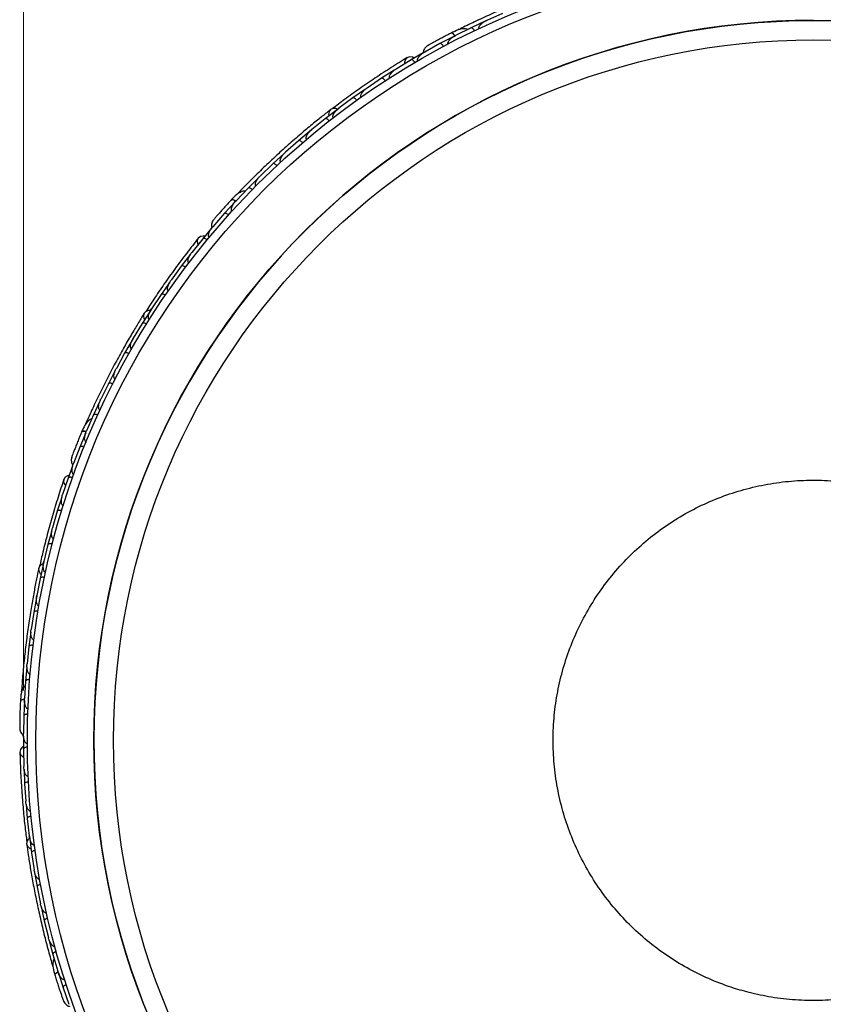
# Model space of a CAD drawing. Header units: millimetres. Extents: x 112 to 251, y 122 to 268.
# Tile 51 of 60: x 112 to 131, y 216 to 239. Entities that reach past the tile are written whole.
import ezdxf

# ---------------------------------------------------------------- set-up
doc = ezdxf.new("R2010")
doc.units = ezdxf.units.MM
doc.header["$PDSIZE"] = -1
doc.styles.add('SLDTEXTSTYLE0', font='TXT', dxfattribs={"width": 0.75})
doc.dimstyles.new('SLDDIMSTYLE1', dxfattribs={"dimtxt": 3.5, "dimasz": 3.302, "dimexe": 0, "dimexo": 0.0625, "dimgap": 0.875, "dimtad": 1, "dimdec": 0, "dimlfac": 5, "dimrnd": 1e-09, "dimzin": 12, "dimdsep": 46, "dimtxsty": 'SLDTEXTSTYLE0', "dimsah": 1, "dimcen": 0.09, "dimadec": 0, "dimazin": 3, "dimtfac": 1, "dimtdec": 0, "dimtofl": 0, "dimtmove": 0, "dimatfit": 3, "dimfxl": 1, "dimfrac": 2, "dimtolj": 1, "dimtzin": 12, "dimarcsym": 0})

# ---------------------------------------------------------------- blocks, each defined once
blk = doc.blocks.new('_D_1')
at = {"color": 7, "linetype": 'Continuous', "lineweight": 18, "transparency": 16777216}
for p, q in [((111.986, 223.557), (111.986, 264.403)), ((148.896, 223.015), (148.896, 264.403)), ((111.986, 263.403), (148.896, 263.403))]:
    blk.add_line(p, q, dxfattribs=at)
for points in [[(111.986, 263.403), (115.288, 262.895), (115.288, 263.911)], [(148.896, 263.403), (145.594, 263.911), (145.594, 262.895)]]:
    blk.add_solid(points, dxfattribs=at)
at = {"color": 7, "linetype": 'Continuous', "lineweight": 18, "transparency": 16777216, "insert": (126.611, 267.915), "char_height": 3.5, "attachment_point": 1, "style": 'SLDTEXTSTYLE0'}
blk.add_mtext('185', dxfattribs=at)

msp = doc.modelspace()

# ---------------------------------------------------------------- linework, layer by layer
at = {"color": 7, "linetype": 'Continuous', "lineweight": 25}
for p, q in [((123.1392, 239.3108), (122.7704, 239.1466)), ((122.4048, 238.9769), (122.0421, 238.7959)), ((122.1324, 238.9423), (122.1045, 238.9285)), ((122.7634, 239.1434), (122.4047, 238.9772)), ((122.7818, 239.1516), (122.7704, 239.1467)), ((122.0352, 238.7922), (121.6824, 238.6096)), ((122.0519, 238.8008), (122.0421, 238.796)), ((121.6824, 238.6093), (121.3259, 238.4113)), ((121.291, 238.3913), (121.0112, 238.2311)), ((121.3333, 238.4154), (121.3253, 238.4111)), ((121.0113, 238.2307), (120.6638, 238.0183)), ((120.3219, 237.8017), (119.986, 237.5754)), ((120.6306, 237.9969), (120.3218, 237.802)), ((120.6738, 238.0243), (120.665, 238.0191)), ((119.9957, 237.582), (119.9869, 237.5762)), ((119.6555, 237.3451), (119.331, 237.1053)), ((119.9519, 237.5512), (119.6554, 237.3455)), ((119.3402, 237.112), (119.3318, 237.1059)), ((119.325, 237.0999), (119.0117, 236.8617)), ((119.0118, 236.8614), (118.6986, 236.6079)), ((118.693, 236.6022), (118.3906, 236.3509)), ((118.7071, 236.6148), (118.6992, 236.6085)), ((118.3907, 236.3506), (118.0889, 236.0837)), ((118.0556, 236.0523), (117.792, 235.8131)), ((118.0965, 236.0904), (118.0891, 236.084)), ((117.7921, 235.8128), (117.5017, 235.5323)), ((117.5083, 235.5387), (117.5016, 235.5324)), ((117.466, 235.4956), (117.216, 235.2481)), ((117.2161, 235.2478), (116.9372, 234.9537)), ((116.9321, 234.9466), (116.6629, 234.6556)), ((116.9429, 234.9597), (116.9369, 234.9536)), ((116.663, 234.6553), (116.3957, 234.3474)), ((116.3602, 234.304), (116.1617, 234.0703)), ((116.4005, 234.3528), (116.3953, 234.3471)), ((116.1618, 234.07), (115.9079, 233.7515)), ((115.8751, 233.7072), (115.6605, 233.4314)), ((115.9138, 233.7588), (115.9088, 233.7527)), ((115.6607, 233.431), (115.4224, 233.1036)), ((115.3907, 233.0564), (115.1905, 232.7744)), ((115.428, 233.1112), (115.4231, 233.1046)), ((115.1906, 232.7741), (114.9679, 232.4379)), ((114.9642, 232.4294), (114.751, 232.0997)), ((114.9729, 232.4455), (114.9683, 232.4386)), ((114.7512, 232.0993), (114.5436, 231.7541)), ((114.5405, 231.7455), (114.342, 231.4072)), ((114.5483, 231.7619), (114.5439, 231.7548)), ((114.3422, 231.4069), (114.1499, 231.0529)), ((114.1244, 231.0011), (113.9635, 230.6971)), ((114.154, 231.0604), (114.15, 231.0533)), ((113.9636, 230.6968), (113.7867, 230.3339)), ((113.7612, 230.2762), (113.6154, 229.9692)), ((113.7901, 230.341), (113.7866, 230.334)), ((113.6156, 229.9689), (113.4541, 229.5971)), ((113.4391, 229.5569), (113.2983, 229.2232)), ((113.457, 229.6037), (113.454, 229.597)), ((113.2985, 229.223), (113.1527, 228.8421)), ((113.1311, 228.7799), (113.0275, 228.5018)), ((113.1549, 228.8481), (113.1524, 228.8418)), ((113.0277, 228.5015), (112.8981, 228.1154)), ((112.88, 228.0533), (112.7751, 227.73)), ((112.9008, 228.1233), (112.8985, 228.1168)), ((112.7753, 227.7297), (112.6636, 227.341)), ((112.6479, 227.2768), (112.558, 226.9518)), ((112.6658, 227.3487), (112.6638, 227.3417)), ((112.5583, 226.9515), (112.4639, 226.559)), ((112.4637, 226.549), (112.3759, 226.1675)), ((112.4659, 226.5675), (112.4641, 226.5603)), ((112.3761, 226.1672), (112.2992, 225.7718)), ((112.2994, 225.7614), (112.2284, 225.3769)), ((112.3008, 225.7799), (112.2992, 225.7726)), ((112.2286, 225.3766), (112.169, 224.9782)), ((112.1702, 224.986), (112.169, 224.9786)), ((112.1623, 224.915), (112.1155, 224.5801)), ((112.1158, 224.5798), (112.0736, 224.1783)), ((112.0692, 224.1101), (112.0374, 223.777)), ((112.0743, 224.1857), (112.0735, 224.1784)), ((112.0377, 223.7768), (112.0131, 223.3722)), ((112.0135, 223.3789), (112.013, 223.372)), ((112.0128, 223.3263), (111.9945, 222.9676)), ((111.9948, 222.9674), (111.988, 222.5596)), ((111.9892, 222.492), (111.9868, 222.197)), ((111.9881, 222.5657), (111.9879, 222.5592)), ((111.9871, 222.1968), (111.9973, 221.7896)), ((111.9971, 221.7977), (111.9972, 221.7911)), ((112.0018, 221.7224), (112.0136, 221.3854)), ((112.0139, 221.3852), (112.0419, 220.9816)), ((112.0413, 220.9895), (112.0417, 220.9825)), ((112.0493, 220.9142), (112.0757, 220.58)), ((112.0761, 220.5798), (112.1216, 220.1785)), ((112.1206, 220.1871), (112.1214, 220.1799)), ((112.125, 220.1678), (112.1728, 219.7806)), ((112.1731, 219.7804), (112.236, 219.3825)), ((112.2348, 219.3907), (112.2358, 219.3833)), ((112.24, 219.3715), (112.3046, 218.9872)), ((112.3049, 218.987), (112.3852, 218.5922)), ((112.3836, 218.6), (112.385, 218.5927)), ((112.4003, 218.5313), (112.471, 218.1998)), ((112.4714, 218.1997), (112.569, 217.808)), ((112.5672, 217.8152), (112.5689, 217.8081)), ((112.5882, 217.7422), (112.6723, 217.4185)), ((112.6726, 217.4184), (112.7879, 217.0297)), ((112.7859, 217.0364), (112.7878, 217.0295)), ((112.8027, 216.9882), (112.9088, 216.6432)), ((112.9091, 216.6431), (113.0422, 216.2576)), ((113.0402, 216.2635), (113.0423, 216.2572))]:
    msp.add_line(p, q, dxfattribs=at)
at = {"color": 1, "linetype": 'Continuous', "lineweight": 25, "flags": 128}
for points in [[(122.0339, 238.7921), (122.028, 238.7996), (122.0075, 238.8231), (121.988, 238.8409), (121.9704, 238.8525), (121.9551, 238.8573), (121.943, 238.8552)], [(116.9271, 234.9472), (116.923, 234.9497), (116.8958, 234.9647), (116.8714, 234.9747), (116.8508, 234.9794), (116.8349, 234.9786), (116.8242, 234.9723)], [(113.446, 229.5852), (113.4426, 229.5859), (113.4119, 229.5906), (113.3855, 229.5916), (113.3646, 229.5888), (113.35, 229.5825), (113.3421, 229.5729)], [(112.0122, 223.356), (112.0065, 223.3552), (111.976, 223.349), (111.951, 223.3408), (111.9323, 223.331), (111.9207, 223.3199), (111.9166, 223.308)], [(112.7932, 217.0119), (112.788, 217.009), (112.7615, 216.9927), (112.7408, 216.9763), (112.7266, 216.9606), (112.7195, 216.9461), (112.7197, 216.9334)]]:
    msp.add_lwpolyline(points, dxfattribs=at)
at = {"color": 7, "linetype": 'Continuous', "lineweight": 25, "flags": 128}
for points in [[(121.0802, 238.2729), (121.0394, 238.2926), (120.9749, 238.3012), (120.9176, 238.282), (120.876, 238.2378), (120.8561, 238.1751), (120.8558, 238.1353)], [(119.3014, 237.0842), (119.2552, 237.0996), (119.1912, 237.0992), (119.1378, 237.0727), (119.1028, 237.0238), (119.0913, 236.9597), (119.0947, 236.9262)], [(116.9843, 235.1306), (117.0106, 235.1484), (117.0456, 235.1564)], [(116.2077, 234.1281), (116.1681, 234.1316), (116.1045, 234.1178), (116.0572, 234.0803), (116.0332, 234.0246), (116.0359, 233.9591), (116.0478, 233.9247)], [(114.9438, 232.4016), (114.8995, 232.4), (114.8395, 232.3779), (114.7984, 232.3348), (114.7822, 232.2771), (114.7932, 232.213), (114.8059, 232.1862)], [(113.4392, 229.7727), (113.4577, 229.7982), (113.4825, 229.8153)], [(113.0485, 228.565), (113.0136, 228.5554), (112.9585, 228.5208), (112.9269, 228.4695), (112.9233, 228.4092), (112.9483, 228.3486), (112.967, 228.3249)], [(112.4524, 226.5099), (112.4138, 226.494), (112.3649, 226.4528), (112.341, 226.3985), (112.3455, 226.3388), (112.3778, 226.2825), (112.3972, 226.2631)], [(111.9402, 223.5252), (111.9489, 223.5554), (111.9637, 223.5773)], [(111.9848, 222.2568), (111.9564, 222.2366), (111.9165, 222.1853), (111.9043, 222.1265), (111.9215, 222.0687), (111.9657, 222.0205), (111.9907, 222.005)], [(112.1321, 220.1244), (112.0979, 220.094), (112.066, 220.0387), (112.0621, 219.9796), (112.0867, 219.9253), (112.1363, 219.8835), (112.1608, 219.8721)], [(112.6684, 217.1415), (112.6661, 217.1731), (112.6721, 217.1976)]]:
    msp.add_lwpolyline(points, dxfattribs=at)
at = {"color": 7, "linetype": 'Continuous', "lineweight": 25}
for centre, radius in [((130.378, 222.3976), 18.2995), ((130.3761, 222.3976), 18.0995), ((130.3761, 222.3976), 16.7515), ((130.382, 222.3977), 16.2995)]:
    msp.add_circle(centre, radius, dxfattribs=at)
for centre, radius, start, end in [((130.3782, 222.3981), 16.752, 90.00197, 269.81908), ((122.1859, 238.8608), 0.0997, 68.98047, 112.45947)]:
    msp.add_arc(centre, radius, start, end, dxfattribs=at)
for points, knots in [([(124.8415, 240.0425), (124.7644, 240.0176), (124.6078, 239.9671), (124.3166, 239.8679), (123.9868, 239.749), (123.6237, 239.6103), (123.2403, 239.454), (122.8533, 239.2865), (122.4752, 239.1129), (122.2574, 239.0065), (122.1469, 238.9525)], [0, 0, 0, 0, 0.1115976, 0.2266327, 0.3454873, 0.468702, 0.5956558, 0.7267364, 0.8613964, 1, 1, 1, 1]), ([(122.3243, 238.9342), (122.3179, 238.938), (122.294, 238.9522), (122.2223, 238.9605), (122.1024, 238.9353), (121.9973, 238.8825), (121.9431, 238.8552)], [0, 0, 0, 0, 0.0622764, 0.2304754, 0.602968, 1, 1, 1, 1]), ([(122.4843, 238.9053), (122.4814, 238.9109), (122.4739, 238.9257), (122.4591, 238.9473), (122.4406, 238.967), (122.4221, 238.9787), (122.4105, 238.9797), (122.4052, 238.9778), (122.4042, 238.9773), (122.4041, 238.9773)], [0, 0, 0, 0, 0.11561, 0.3057804, 0.5012224, 0.7256982, 0.9503445, 0.9934853, 1, 1, 1, 1]), ([(122.5939, 238.9573), (122.5924, 238.9609), (122.5893, 238.9687), (122.5889, 238.9849), (122.596, 239.0104), (122.6304, 239.0616), (122.6923, 239.1087), (122.7477, 239.1384), (122.7696, 239.1483), (122.7699, 239.1484)], [0, 0, 0, 0, 0.0388574, 0.084812, 0.162938, 0.3126958, 0.7369051, 0.9964149, 1, 1, 1, 1]), ([(121.9547, 238.8612), (121.9205, 238.8436), (121.8522, 238.8085), (121.7471, 238.7532), (121.6469, 238.6996), (121.5566, 238.6505), (121.4806, 238.6084), (121.4242, 238.5766), (121.3887, 238.5562), (121.3849, 238.5536), (121.3831, 238.5523)], [0, 0, 0, 0, 0.125328, 0.2503262, 0.3759842, 0.5020559, 0.6279914, 0.7537877, 0.88026, 1, 1, 1, 1]), ([(121.8732, 238.5987), (121.872, 238.6011), (121.8689, 238.6076), (121.8669, 238.6216), (121.8706, 238.6449), (121.8948, 238.6912), (121.9531, 238.7461), (122.01, 238.7818), (122.0411, 238.7975), (122.0413, 238.7977)], [0, 0, 0, 0, 0.0273886, 0.0721385, 0.1418849, 0.2690946, 0.6203421, 0.9964192, 1, 1, 1, 1]), ([(122.0305, 238.787), (122.03, 238.7879), (122.018, 238.8064), (121.9943, 238.8318), (121.9645, 238.8561), (121.9492, 238.8582), (121.9434, 238.8554), (121.943, 238.8552)], [0, 0, 0, 0, 0.0149247, 0.3351858, 0.6555368, 0.9758847, 1, 1, 1, 1]), ([(121.3862, 238.5543), (121.3726, 238.5444), (121.346, 238.5251), (121.3173, 238.486), (121.3004, 238.445), (121.2914, 238.4133), (121.2932, 238.3962), (121.2936, 238.3927)], [0, 0, 0, 0, 0.2583303, 0.505437, 0.7355401, 0.9452569, 1, 1, 1, 1]), ([(121.7648, 238.5412), (121.7617, 238.5467), (121.7534, 238.5612), (121.7377, 238.5821), (121.7184, 238.601), (121.6995, 238.6119), (121.6878, 238.6124), (121.6826, 238.6102), (121.6817, 238.6097), (121.6816, 238.6096)], [0, 0, 0, 0, 0.1153787, 0.305714, 0.5012752, 0.7256734, 0.9502371, 0.9934744, 1, 1, 1, 1]), ([(120.9203, 238.2837), (120.8004, 238.2102), (120.5729, 238.0709), (120.187, 237.8198), (119.8185, 237.567), (119.485, 237.3283), (119.2748, 237.1676), (119.1809, 237.0959)], [0, 0, 0, 0, 0.2505334, 0.4754552, 0.677437, 0.8559254, 1, 1, 1, 1]), ([(121.1648, 238.2063), (121.164, 238.2077), (121.161, 238.213), (121.1578, 238.225), (121.1589, 238.2464), (121.1752, 238.2879), (121.2143, 238.3333), (121.2684, 238.3783), (121.3054, 238.402), (121.3247, 238.4129), (121.325, 238.413)], [0, 0, 0, 0, 0.0165279, 0.0607653, 0.1238722, 0.2334997, 0.5249132, 0.7588895, 0.9964268, 1, 1, 1, 1]), ([(121.097, 238.1665), (121.0937, 238.1718), (121.0849, 238.186), (121.0683, 238.2062), (121.0482, 238.2243), (121.0289, 238.2344), (121.0173, 238.2344), (121.0122, 238.232), (121.0113, 238.2315), (121.0112, 238.2314)], [0, 0, 0, 0, 0.1152798, 0.3056806, 0.5012898, 0.7256609, 0.9501956, 0.9934701, 1, 1, 1, 1]), ([(120.4104, 237.7414), (120.41, 237.7422), (120.4038, 237.7516), (120.3905, 237.7688), (120.3702, 237.7887), (120.3496, 237.8024), (120.333, 237.8067), (120.3247, 237.8043), (120.3218, 237.8024), (120.3217, 237.8023)], [0, 0, 0, 0, 0.0163611, 0.206885, 0.3985455, 0.5994314, 0.8309806, 0.9934816, 1, 1, 1, 1]), ([(120.5128, 237.8075), (120.5107, 237.8114), (120.5079, 237.8163), (120.5052, 237.8276), (120.5048, 237.8478), (120.5154, 237.877), (120.546, 237.9255), (120.596, 237.9741), (120.6425, 238.0073), (120.6632, 238.0202), (120.6635, 238.0203)], [0, 0, 0, 0, 0.0439924, 0.0565425, 0.1182118, 0.2485839, 0.3779124, 0.7339208, 0.9964229, 1, 1, 1, 1]), ([(119.8451, 237.3587), (119.8433, 237.3616), (119.8398, 237.367), (119.8363, 237.379), (119.8357, 237.4002), (119.8448, 237.4286), (119.8727, 237.4779), (119.9202, 237.5284), (119.9653, 237.5636), (119.9853, 237.5773), (119.9855, 237.5774)], [0, 0, 0, 0, 0.0336188, 0.0647198, 0.1259403, 0.2511281, 0.3754616, 0.735616, 0.9964191, 1, 1, 1, 1]), ([(119.7466, 237.2889), (119.7428, 237.2939), (119.7328, 237.3072), (119.7145, 237.3259), (119.6928, 237.3421), (119.6726, 237.3503), (119.661, 237.3493), (119.6561, 237.3464), (119.6552, 237.3458), (119.6551, 237.3457)], [0, 0, 0, 0, 0.1157169, 0.3058088, 0.5011944, 0.7257089, 0.9503963, 0.9934905, 1, 1, 1, 1]), ([(119.1419, 237.076), (119.078, 237.026), (118.9483, 236.9244), (118.7089, 236.731), (118.4398, 236.506), (118.1462, 236.2513), (117.8394, 235.9733), (117.5332, 235.6839), (117.2373, 235.392), (117.0689, 235.2181), (116.9835, 235.1299)], [0, 0, 0, 0, 0.1115885, 0.2266185, 0.3454708, 0.4686865, 0.5956428, 0.7267277, 0.8613922, 1, 1, 1, 1]), ([(119.2001, 236.8829), (119.1987, 236.8847), (119.1944, 236.8906), (119.1901, 236.9034), (119.1891, 236.9327), (119.2033, 236.9684), (119.2457, 237.0351), (119.2916, 237.0781), (119.3301, 237.107), (119.3304, 237.1072)], [0, 0, 0, 0, 0.02335, 0.0734618, 0.134698, 0.325553, 0.4727956, 0.9964114, 1, 1, 1, 1]), ([(119.1052, 236.8091), (119.1012, 236.814), (119.0906, 236.8269), (119.0715, 236.8447), (119.0492, 236.8599), (119.0286, 236.8673), (119.017, 236.8657), (119.0122, 236.8626), (119.0114, 236.8619), (119.0113, 236.8618)], [0, 0, 0, 0, 0.1158119, 0.3058371, 0.5011744, 0.7257197, 0.95044, 0.9934949, 1, 1, 1, 1]), ([(118.5776, 236.3801), (118.5768, 236.3811), (118.574, 236.3845), (118.5691, 236.3931), (118.5655, 236.4078), (118.5666, 236.4352), (118.5786, 236.4685), (118.6168, 236.5345), (118.6605, 236.5791), (118.6976, 236.6095), (118.6979, 236.6097)], [0, 0, 0, 0, 0.0130732, 0.044023, 0.1002245, 0.1663566, 0.3297208, 0.4739231, 0.9964125, 1, 1, 1, 1]), ([(118.4862, 236.3024), (118.4856, 236.3031), (118.4782, 236.3116), (118.4628, 236.327), (118.44, 236.3439), (118.4178, 236.3547), (118.4008, 236.3568), (118.3928, 236.3533), (118.3902, 236.351), (118.3901, 236.3509)], [0, 0, 0, 0, 0.0167419, 0.2070718, 0.3985504, 0.5993354, 0.8310375, 0.9934948, 1, 1, 1, 1]), ([(117.9777, 235.8506), (117.9775, 235.8508), (117.974, 235.8545), (117.968, 235.8639), (117.9634, 235.8835), (117.967, 235.9219), (117.9911, 235.9739), (118.0336, 236.0324), (118.0687, 236.0681), (118.0876, 236.0851), (118.0879, 236.0853)], [0, 0, 0, 0, 0.0028352, 0.050977, 0.1103366, 0.2078119, 0.4531845, 0.7216401, 0.9964148, 1, 1, 1, 1]), ([(117.8895, 235.7687), (117.8888, 235.7694), (117.8811, 235.7776), (117.865, 235.7922), (117.8415, 235.8082), (117.8188, 235.818), (117.8018, 235.8193), (117.794, 235.8155), (117.7914, 235.813), (117.7913, 235.8129)], [0, 0, 0, 0, 0.016652, 0.2070285, 0.3985507, 0.5993597, 0.831024, 0.9934916, 1, 1, 1, 1]), ([(117.4003, 235.2943), (117.3978, 235.2971), (117.3921, 235.3034), (117.3862, 235.3186), (117.3842, 235.3449), (117.399, 235.4047), (117.4411, 235.4701), (117.483, 235.5168), (117.5002, 235.5336), (117.5004, 235.5338)], [0, 0, 0, 0, 0.0388574, 0.084812, 0.162938, 0.3126958, 0.7369051, 0.9964149, 1, 1, 1, 1]), ([(117.153, 235.1764), (117.1464, 235.1777), (117.12, 235.1826), (117.0505, 235.1658), (116.9463, 235.1017), (116.8659, 235.0165), (116.8244, 234.9725)], [0, 0, 0, 0, 0.0559652, 0.225807, 0.600949, 1, 1, 1, 1]), ([(117.3152, 235.2079), (117.3105, 235.2122), (117.2984, 235.2236), (117.2771, 235.2388), (117.253, 235.2509), (117.2316, 235.2555), (117.2204, 235.2524), (117.2161, 235.2487), (117.2153, 235.2479), (117.2152, 235.2478)], [0, 0, 0, 0, 0.11561, 0.3057804, 0.5012224, 0.7256982, 0.9503445, 0.9934853, 1, 1, 1, 1]), ([(116.8332, 234.9821), (116.8071, 234.9539), (116.7549, 234.8975), (116.6749, 234.8095), (116.5989, 234.7245), (116.5308, 234.647), (116.4736, 234.581), (116.4313, 234.5313), (116.4047, 234.4993), (116.4021, 234.4952), (116.4008, 234.4932)], [0, 0, 0, 0, 0.1249676, 0.2496522, 0.3750328, 0.5008589, 0.6265879, 0.7522263, 0.8785651, 1, 1, 1, 1]), ([(116.9293, 234.9391), (116.9286, 234.9396), (116.9112, 234.9527), (116.8804, 234.9683), (116.8441, 234.9809), (116.829, 234.9774), (116.8245, 234.9727), (116.8242, 234.9723)], [0, 0, 0, 0, 0.0125486, 0.3335822, 0.654706, 0.9758265, 1, 1, 1, 1]), ([(116.8458, 234.7108), (116.8438, 234.7127), (116.8387, 234.7177), (116.832, 234.7302), (116.8275, 234.7534), (116.8344, 234.8051), (116.8705, 234.8765), (116.9118, 234.9294), (116.9355, 234.9548), (116.9358, 234.955)], [0, 0, 0, 0, 0.0273886, 0.0721385, 0.1418849, 0.2690946, 0.6203421, 0.9964192, 1, 1, 1, 1]), ([(116.7635, 234.6197), (116.7587, 234.6238), (116.7461, 234.6346), (116.7242, 234.6488), (116.6995, 234.6599), (116.6781, 234.6636), (116.667, 234.66), (116.6628, 234.6561), (116.6621, 234.6554), (116.6621, 234.6553)], [0, 0, 0, 0, 0.1153787, 0.305714, 0.5012752, 0.7256734, 0.9502371, 0.9934744, 1, 1, 1, 1]), ([(116.4041, 234.4977), (116.3947, 234.4837), (116.3764, 234.4564), (116.3627, 234.4099), (116.361, 234.3656), (116.363, 234.3337), (116.37, 234.3192), (116.3711, 234.3169)], [0, 0, 0, 0, 0.2624677, 0.5135179, 0.7472754, 0.9603015, 1, 1, 1, 1]), ([(116.3143, 234.0998), (116.3131, 234.1008), (116.3085, 234.1048), (116.3013, 234.115), (116.295, 234.1354), (116.2961, 234.18), (116.3174, 234.236), (116.3529, 234.2966), (116.3795, 234.3315), (116.3939, 234.3483), (116.3942, 234.3485)], [0, 0, 0, 0, 0.0165279, 0.0607653, 0.1238722, 0.2334997, 0.5249132, 0.7588895, 0.9964268, 1, 1, 1, 1]), ([(116.0587, 234.0823), (115.9713, 233.9718), (115.8054, 233.7622), (115.529, 233.3933), (115.2694, 233.029), (115.0392, 232.6924), (114.8982, 232.4717), (114.836, 232.3745)], [0, 0, 0, 0, 0.251374, 0.4770559, 0.6797241, 0.8588218, 1, 1, 1, 1]), ([(116.2642, 234.0392), (116.2593, 234.0431), (116.2462, 234.0534), (116.2237, 234.0667), (116.1986, 234.0767), (116.177, 234.0795), (116.1661, 234.0755), (116.1621, 234.0714), (116.1615, 234.0706), (116.1614, 234.0705)], [0, 0, 0, 0, 0.1152798, 0.3056806, 0.5012898, 0.7256609, 0.9501956, 0.9934701, 1, 1, 1, 1]), ([(115.838, 233.5021), (115.8347, 233.505), (115.8304, 233.5087), (115.8239, 233.5184), (115.8167, 233.5372), (115.8167, 233.5682), (115.8288, 233.6241), (115.8592, 233.6868), (115.8916, 233.7339), (115.9067, 233.753), (115.9069, 233.7533)], [0, 0, 0, 0, 0.04399244, 0.05654248, 0.11821178, 0.24858393, 0.3779124, 0.73392078, 0.99642285, 1, 1, 1, 1]), ([(115.7644, 233.405), (115.7637, 233.4055), (115.7547, 233.4122), (115.7363, 233.4239), (115.7104, 233.4355), (115.6864, 233.4412), (115.6694, 233.4395), (115.6623, 233.4344), (115.6603, 233.4316), (115.6602, 233.4315)], [0, 0, 0, 0, 0.0163611, 0.206885, 0.3985455, 0.5994314, 0.8309806, 0.9934816, 1, 1, 1, 1]), ([(115.364, 232.8519), (115.3614, 232.854), (115.3563, 232.8579), (115.3489, 232.868), (115.341, 232.8877), (115.3399, 232.9175), (115.3493, 232.9732), (115.3766, 233.0369), (115.407, 233.0853), (115.4211, 233.1049), (115.4213, 233.1052)], [0, 0, 0, 0, 0.0336188, 0.0647198, 0.1259403, 0.2511281, 0.3754616, 0.735616, 0.9964191, 1, 1, 1, 1]), ([(115.2954, 232.7526), (115.2901, 232.7561), (115.2761, 232.7651), (115.2525, 232.7764), (115.2267, 232.7841), (115.2049, 232.7849), (115.1943, 232.7798), (115.1907, 232.7754), (115.1901, 232.7745), (115.19, 232.7744)], [0, 0, 0, 0, 0.1157169, 0.3058088, 0.5011944, 0.7257089, 0.9503963, 0.9934905, 1, 1, 1, 1]), ([(114.8008, 232.3388), (114.7579, 232.2697), (114.6709, 232.1294), (114.5123, 231.8652), (114.3365, 231.5614), (114.1479, 231.2214), (113.9547, 230.8553), (113.766, 230.4788), (113.5876, 230.1039), (113.4888, 229.8835), (113.4387, 229.7717)], [0, 0, 0, 0, 0.1115807, 0.2266059, 0.3454561, 0.4686722, 0.5956304, 0.7267191, 0.8613878, 1, 1, 1, 1]), ([(114.9207, 232.1842), (114.9187, 232.1855), (114.9127, 232.1895), (114.9042, 232.2), (114.8934, 232.2272), (114.8944, 232.2656), (114.9115, 232.3427), (114.94, 232.3987), (114.9663, 232.4389), (114.9665, 232.4392)], [0, 0, 0, 0, 0.02335, 0.0734618, 0.134698, 0.325553, 0.4727956, 0.9964114, 1, 1, 1, 1]), ([(114.8568, 232.0825), (114.8513, 232.0857), (114.837, 232.0941), (114.8129, 232.1043), (114.7867, 232.1109), (114.7649, 232.1107), (114.7546, 232.1051), (114.7511, 232.1005), (114.7506, 232.0996), (114.7505, 232.0995)], [0, 0, 0, 0, 0.1158119, 0.3058371, 0.5011744, 0.7257197, 0.95044, 0.9934949, 1, 1, 1, 1]), ([(114.5077, 231.4989), (114.5066, 231.4995), (114.5028, 231.5017), (114.4952, 231.5082), (114.4868, 231.5207), (114.4785, 231.5468), (114.4784, 231.5821), (114.4918, 231.6572), (114.5176, 231.7139), (114.542, 231.7551), (114.5422, 231.7554)], [0, 0, 0, 0, 0.0130732, 0.044023, 0.1002245, 0.1663566, 0.3297208, 0.4739231, 0.9964125, 1, 1, 1, 1]), ([(114.4484, 231.3946), (114.4476, 231.395), (114.4377, 231.4005), (114.418, 231.4096), (114.3908, 231.4177), (114.3662, 231.4202), (114.3495, 231.4162), (114.3432, 231.4101), (114.3416, 231.407), (114.3415, 231.4069)], [0, 0, 0, 0, 0.0167419, 0.2070718, 0.3985504, 0.5993354, 0.8310375, 0.9934948, 1, 1, 1, 1]), ([(114.125, 230.7961), (114.1248, 230.7962), (114.1203, 230.7985), (114.1114, 230.8052), (114.1003, 230.8221), (114.0906, 230.8593), (114.0955, 230.9164), (114.1155, 230.9858), (114.1362, 231.0313), (114.1482, 231.0537), (114.1484, 231.054)], [0, 0, 0, 0, 0.0028352, 0.050977, 0.1103366, 0.2078119, 0.4531845, 0.7216401, 0.9964148, 1, 1, 1, 1]), ([(114.0701, 230.6889), (114.0693, 230.6894), (114.0593, 230.6944), (114.0391, 230.7027), (114.0116, 230.7096), (113.987, 230.711), (113.9705, 230.7062), (113.9645, 230.6999), (113.9629, 230.6967), (113.9629, 230.6966)], [0, 0, 0, 0, 0.016652, 0.2070285, 0.3985507, 0.5993597, 0.831024, 0.9934916, 1, 1, 1, 1]), ([(113.7728, 230.0758), (113.7694, 230.0776), (113.7619, 230.0816), (113.7512, 230.0938), (113.7403, 230.1178), (113.7338, 230.179), (113.751, 230.2547), (113.7744, 230.3129), (113.7848, 230.3345), (113.785, 230.3348)], [0, 0, 0, 0, 0.0388574, 0.084812, 0.162938, 0.3126958, 0.7369051, 0.9964149, 1, 1, 1, 1]), ([(113.5796, 229.8758), (113.5736, 229.8748), (113.5476, 229.8704), (113.4885, 229.831), (113.4125, 229.7355), (113.3661, 229.6284), (113.3422, 229.5732)], [0, 0, 0, 0, 0.05159, 0.2226095, 0.5996066, 1, 1, 1, 1]), ([(113.7223, 229.9655), (113.7165, 229.968), (113.7011, 229.9745), (113.676, 229.9814), (113.6491, 229.9845), (113.6276, 229.9815), (113.618, 229.9746), (113.6153, 229.9696), (113.6148, 229.9687), (113.6148, 229.9685)], [0, 0, 0, 0, 0.11561, 0.3057804, 0.5012224, 0.7256982, 0.9503445, 0.9934853, 1, 1, 1, 1]), ([(113.3473, 229.5852), (113.3324, 229.5497), (113.3025, 229.4789), (113.2574, 229.3687), (113.2151, 229.2627), (113.1775, 229.1662), (113.1463, 229.0841), (113.1236, 229.0225), (113.1096, 228.9826), (113.1085, 228.9776), (113.108, 228.975)], [0, 0, 0, 0, 0.1246582, 0.249061, 0.3741794, 0.4997603, 0.625266, 0.7507087, 0.8768642, 1, 1, 1, 1]), ([(113.4521, 229.5781), (113.4513, 229.5783), (113.4304, 229.5847), (113.3962, 229.5887), (113.3578, 229.5879), (113.3448, 229.5794), (113.3423, 229.5733), (113.3421, 229.5729)], [0, 0, 0, 0, 0.0125425, 0.3335781, 0.6547038, 0.9758264, 1, 1, 1, 1]), ([(113.4512, 229.3378), (113.4487, 229.3389), (113.4422, 229.3419), (113.4316, 229.3514), (113.4195, 229.3716), (113.4083, 229.4225), (113.4178, 229.5018), (113.4385, 229.5656), (113.4522, 229.5975), (113.4523, 229.5978)], [0, 0, 0, 0, 0.0273886, 0.0721385, 0.1418849, 0.2690946, 0.6203421, 0.9964192, 1, 1, 1, 1]), ([(113.4051, 229.2241), (113.3992, 229.2263), (113.3836, 229.2321), (113.3581, 229.238), (113.3312, 229.2399), (113.3098, 229.2359), (113.3006, 229.2287), (113.298, 229.2236), (113.2977, 229.2226), (113.2976, 229.2225)], [0, 0, 0, 0, 0.1153787, 0.305714, 0.5012752, 0.7256734, 0.9502371, 0.9934744, 1, 1, 1, 1]), ([(113.1099, 228.9816), (113.1059, 228.9653), (113.098, 228.9334), (113.1011, 228.8849), (113.1146, 228.8428), (113.127, 228.814), (113.138, 228.8032), (113.1394, 228.8019)], [0, 0, 0, 0, 0.2652562, 0.5189682, 0.7551979, 0.9704698, 1, 1, 1, 1]), ([(113.1608, 228.5819), (113.1593, 228.5825), (113.1536, 228.5846), (113.1433, 228.5917), (113.1304, 228.6088), (113.1163, 228.651), (113.1171, 228.7108), (113.1297, 228.7798), (113.1428, 228.8216), (113.1507, 228.8423), (113.1508, 228.8426)], [0, 0, 0, 0, 0.0165279, 0.0607653, 0.1238722, 0.2334997, 0.5249132, 0.7588895, 0.9964268, 1, 1, 1, 1]), ([(112.9275, 228.4716), (112.8833, 228.3374), (112.7993, 228.0828), (112.6659, 227.6406), (112.5467, 227.2087), (112.446, 226.815), (112.3894, 226.5611), (112.3647, 226.4502)], [0, 0, 0, 0, 0.2519354, 0.478125, 0.6812522, 0.8607574, 1, 1, 1, 1]), ([(113.1344, 228.5079), (113.1284, 228.5098), (113.1126, 228.515), (113.0869, 228.5198), (113.0599, 228.5206), (113.0387, 228.5157), (113.0298, 228.5081), (113.0275, 228.5029), (113.0272, 228.5019), (113.0271, 228.5018)], [0, 0, 0, 0, 0.1152798, 0.3056806, 0.5012898, 0.7256609, 0.9501956, 0.9934701, 1, 1, 1, 1]), ([(128.8758, 216.5312), (129.0491, 216.4918), (129.405, 216.4108), (129.9549, 216.3502), (130.5169, 216.3371), (131.0778, 216.3771), (131.6326, 216.4686), (132.1765, 216.6112), (132.7049, 216.8036), (133.2132, 217.044), (133.697, 217.3306), (134.1522, 217.6607), (134.5749, 218.0316), (134.9613, 218.4401), (135.3083, 218.8826), (135.6128, 219.3553), (135.8721, 219.8542), (136.0841, 220.375), (136.247, 220.9132), (136.3593, 221.4642), (136.42, 222.0233), (136.4287, 222.5855), (136.3853, 223.1461), (136.2901, 223.7003), (136.144, 224.2433), (135.9482, 224.7704), (135.7044, 225.2772), (135.4147, 225.7591), (135.0816, 226.2121), (134.708, 226.6324), (134.297, 227.0162), (133.8523, 227.3602), (133.3775, 227.6616), (132.8769, 227.9177), (132.3548, 228.1264), (131.8155, 228.2857), (131.2638, 228.3944), (130.7044, 228.4515), (130.1421, 228.4565), (129.5818, 228.4095), (129.0282, 228.3107), (128.4862, 228.161), (127.9603, 227.9618), (127.4552, 227.7147), (126.9752, 227.4219), (126.5243, 227.0858), (126.1066, 226.7094), (125.7255, 226.296), (125.3843, 225.849), (125.086, 225.3723), (124.8332, 224.8701), (124.628, 224.3465), (124.4721, 223.8063), (124.367, 223.2539), (124.3136, 222.6941), (124.3122, 222.1318), (124.3629, 221.5718), (124.4653, 221.0189), (124.6185, 220.4778), (124.8212, 219.9533), (125.0715, 219.4498), (125.3675, 218.9717), (125.7065, 218.523), (126.0856, 218.1077), (126.5015, 217.7293), (126.9507, 217.3911), (127.4293, 217.0957), (127.9334, 216.8468), (128.4174, 216.6582), (128.7368, 216.5697), (128.8758, 216.5312)], [0, 0, 0, 0, 0.01401545, 0.02878182, 0.04354869, 0.05831554, 0.07308238, 0.08784919, 0.10261599, 0.11738277, 0.13214954, 0.14691631, 0.16168307, 0.17644983, 0.1912166, 0.20598338, 0.22075016, 0.23551697, 0.25028379, 0.26505063, 0.27981749, 0.29458438, 0.30935128, 0.32411821, 0.33888515, 0.35365211, 0.36841908, 0.38318606, 0.39795305, 0.41272005, 0.42748704, 0.44225402, 0.457021, 0.47178797, 0.48655492, 0.50132185, 0.51608876, 0.53085565, 0.54562252, 0.56038937, 0.5751562, 0.58992301, 0.60468981, 0.61945659, 0.63422336, 0.64899012, 0.66375689, 0.67852365, 0.69329042, 0.7080572, 0.72282399, 0.73759079, 0.75235762, 0.76712446, 0.78189133, 0.79665821, 0.81142512, 0.82619205, 0.84095899, 0.85572595, 0.87049293, 0.88525991, 0.9000269, 0.9147939, 0.92956089, 0.94432787, 0.95909485, 0.97386181, 0.98862876, 1, 1, 1, 1]), ([(112.9176, 227.8573), (112.9135, 227.8589), (112.9082, 227.8609), (112.8988, 227.8678), (112.8856, 227.883), (112.875, 227.9121), (112.8673, 227.9688), (112.8744, 228.038), (112.8887, 228.0932), (112.8964, 228.1163), (112.8965, 228.1166)], [0, 0, 0, 0, 0.04399244, 0.05654248, 0.11821178, 0.24858393, 0.3779124, 0.73392078, 0.99642285, 1, 1, 1, 1]), ([(112.8817, 227.7409), (112.8808, 227.7411), (112.87, 227.7444), (112.8488, 227.749), (112.8205, 227.7511), (112.7959, 227.7482), (112.7805, 227.7407), (112.7757, 227.7334), (112.7748, 227.73), (112.7747, 227.7299)], [0, 0, 0, 0, 0.0163611, 0.206885, 0.3985455, 0.5994314, 0.8309806, 0.9934816, 1, 1, 1, 1]), ([(112.6945, 227.0843), (112.6914, 227.0853), (112.6852, 227.0872), (112.6748, 227.0941), (112.6607, 227.11), (112.6495, 227.1376), (112.6393, 227.1931), (112.6432, 227.2622), (112.6551, 227.318), (112.6617, 227.3412), (112.6618, 227.3415)], [0, 0, 0, 0, 0.0336188, 0.0647198, 0.1259403, 0.2511281, 0.3754616, 0.735616, 0.9964191, 1, 1, 1, 1]), ([(112.664, 226.9675), (112.6579, 226.9689), (112.6417, 226.9726), (112.6156, 226.9751), (112.5887, 226.9735), (112.568, 226.9667), (112.5598, 226.9582), (112.5579, 226.9527), (112.5577, 226.9517), (112.5576, 226.9516)], [0, 0, 0, 0, 0.1157169, 0.3058088, 0.5011944, 0.7257089, 0.9503963, 0.9934905, 1, 1, 1, 1]), ([(112.3418, 226.4027), (112.3253, 226.3229), (112.2916, 226.1608), (112.233, 225.8576), (112.1719, 225.5115), (112.111, 225.1272), (112.0547, 224.7171), (112.006, 224.2991), (111.9666, 223.8863), (111.949, 223.646), (111.9401, 223.5241)], [0, 0, 0, 0, 0.1115749, 0.2265965, 0.3454447, 0.4686607, 0.5956201, 0.7267114, 0.8613836, 1, 1, 1, 1]), ([(112.5063, 226.3051), (112.5041, 226.3057), (112.497, 226.3074), (112.4855, 226.3144), (112.4659, 226.3362), (112.4538, 226.3726), (112.4435, 226.4507), (112.4511, 226.5131), (112.4621, 226.5598), (112.4622, 226.5601)], [0, 0, 0, 0, 0.02335, 0.0734618, 0.134698, 0.325553, 0.4727956, 0.9964114, 1, 1, 1, 1]), ([(112.4811, 226.1877), (112.4749, 226.1888), (112.4585, 226.1919), (112.4324, 226.1932), (112.4055, 226.1904), (112.3851, 226.1826), (112.3773, 226.1738), (112.3757, 226.1682), (112.3755, 226.1672), (112.3755, 226.1671)], [0, 0, 0, 0, 0.11581192, 0.30583711, 0.50117443, 0.72571967, 0.95043997, 0.99349487, 1, 1, 1, 1]), ([(112.3526, 225.5199), (112.3514, 225.5201), (112.3471, 225.5209), (112.3377, 225.5244), (112.3255, 225.5333), (112.3088, 225.5549), (112.2966, 225.588), (112.2836, 225.663), (112.2884, 225.7251), (112.2973, 225.7722), (112.2974, 225.7725)], [0, 0, 0, 0, 0.01307317, 0.044023, 0.10022455, 0.16635662, 0.32972078, 0.47392312, 0.99641253, 1, 1, 1, 1]), ([(112.3325, 225.4016), (112.3316, 225.4017), (112.3205, 225.4035), (112.2988, 225.4053), (112.2705, 225.4036), (112.2466, 225.3974), (112.2323, 225.3879), (112.2285, 225.38), (112.228, 225.3765), (112.228, 225.3763)], [0, 0, 0, 0, 0.0167419, 0.2070718, 0.3985504, 0.5993354, 0.8310375, 0.9934948, 1, 1, 1, 1]), ([(112.2334, 224.7286), (112.2331, 224.7287), (112.2281, 224.7292), (112.2175, 224.7325), (112.2013, 224.7446), (112.1794, 224.7762), (112.1645, 224.8315), (112.1596, 224.9034), (112.1635, 224.9532), (112.1671, 224.9783), (112.1672, 224.9786)], [0, 0, 0, 0, 0.0028352, 0.050977, 0.1103366, 0.2078119, 0.4531845, 0.7216401, 0.9964148, 1, 1, 1, 1]), ([(112.2185, 224.6092), (112.2176, 224.6093), (112.2064, 224.6106), (112.1846, 224.6114), (112.1564, 224.6085), (112.1328, 224.6013), (112.1189, 224.5911), (112.1155, 224.583), (112.1151, 224.5795), (112.1151, 224.5794)], [0, 0, 0, 0, 0.01665195, 0.20702847, 0.39855075, 0.59935968, 0.83102403, 0.99349163, 1, 1, 1, 1]), ([(112.1487, 223.9313), (112.1449, 223.9319), (112.1366, 223.9331), (112.1223, 223.9408), (112.1038, 223.9597), (112.0768, 224.0149), (112.0671, 224.0918), (112.0692, 224.1544), (112.0716, 224.1782), (112.0717, 224.1785)], [0, 0, 0, 0, 0.0388574, 0.084812, 0.162938, 0.3126958, 0.7369051, 0.9964149, 1, 1, 1, 1]), ([(112.0356, 223.6726), (112.0306, 223.6697), (112.0079, 223.6568), (111.966, 223.5998), (111.9272, 223.4844), (111.9202, 223.3683), (111.9166, 223.3085)], [0, 0, 0, 0, 0.049747, 0.2213168, 0.5991207, 1, 1, 1, 1]), ([(112.139, 223.8104), (112.1327, 223.8107), (112.1161, 223.8116), (112.09, 223.8095), (112.0638, 223.8032), (112.0446, 223.7928), (112.038, 223.783), (112.0371, 223.7773), (112.037, 223.7763), (112.037, 223.7761)], [0, 0, 0, 0, 0.11561, 0.3057804, 0.5012224, 0.7256982, 0.9503445, 0.9934853, 1, 1, 1, 1]), ([(111.9306, 223.4695), (111.9306, 223.4696), (111.93, 223.4707), (111.9295, 223.4538), (111.9284, 223.438), (111.9273, 223.4167), (111.9273, 223.4151)], [0, 0, 0, 0, 0.0259311, 0.2973301, 0.9482744, 1, 1, 1, 1]), ([(112.099, 223.1278), (112.0962, 223.128), (112.0891, 223.1286), (112.0759, 223.1338), (112.0576, 223.1487), (112.0297, 223.1926), (112.0115, 223.2703), (112.0092, 223.3372), (112.0111, 223.3719), (112.0111, 223.3722)], [0, 0, 0, 0, 0.0273886, 0.0721385, 0.1418849, 0.2690946, 0.6203421, 0.9964192, 1, 1, 1, 1]), ([(111.9173, 223.3214), (111.9154, 223.283), (111.9115, 223.2063), (111.9069, 223.0873), (111.9034, 222.973), (111.9011, 222.8692), (111.8999, 222.7812), (111.8997, 222.7151), (111.9002, 222.6723), (111.901, 222.6669), (111.9014, 222.6642)], [0, 0, 0, 0, 0.1244326, 0.2486158, 0.3735167, 0.4988813, 0.6241743, 0.7494091, 0.8753566, 1, 1, 1, 1]), ([(112.0189, 223.3512), (112.0178, 223.3511), (112.0067, 223.3502), (111.9878, 223.3471), (111.9637, 223.3417), (111.9439, 223.335), (111.9292, 223.3273), (111.9197, 223.3187), (111.9168, 223.3121), (111.9166, 223.3085), (111.9166, 223.308)], [0, 0, 0, 0, 0.0170844, 0.1745913, 0.3366719, 0.4942241, 0.6563485, 0.8139006, 0.976021, 1, 1, 1, 1]), ([(112.0945, 223.0052), (112.0929, 223.0052), (112.0898, 223.0053), (112.0851, 223.0053), (112.0804, 223.0052), (112.0748, 223.005), (112.0683, 223.0046), (112.0609, 223.0039), (112.0537, 223.0029), (112.0467, 223.0017), (112.0401, 223.0002), (112.0337, 222.9986), (112.0277, 222.9967), (112.0218, 222.9945), (112.0163, 222.9921), (112.0111, 222.9893), (112.0066, 222.9864), (112.0027, 222.9833), (111.9996, 222.98), (111.9971, 222.9767), (111.9954, 222.9733), (111.9945, 222.9705), (111.9942, 222.9684), (111.9941, 222.9673), (111.9941, 222.9668), (111.9941, 222.9666)], [0, 0, 0, 0, 0.0285999, 0.0572736, 0.0861722, 0.1151464, 0.1619513, 0.2090722, 0.2571676, 0.3055897, 0.3537191, 0.4021556, 0.4515257, 0.501204, 0.5563411, 0.6118762, 0.6686263, 0.7257788, 0.781045, 0.8366609, 0.8933551, 0.9504129, 0.9719458, 0.9934981, 1, 1, 1, 1]), ([(111.9009, 222.6715), (111.9027, 222.6548), (111.9062, 222.6221), (111.9256, 222.5776), (111.9529, 222.5428), (111.9735, 222.5205), (111.9865, 222.5143), (111.9873, 222.514)], [0, 0, 0, 0, 0.2695731, 0.5274139, 0.767488, 0.9862639, 1, 1, 1, 1]), ([(112.0846, 222.3182), (112.0838, 222.3182), (112.0821, 222.3181), (112.0794, 222.3183), (112.0764, 222.3187), (112.0732, 222.3194), (112.07, 222.3203), (112.0665, 222.3216), (112.0627, 222.3233), (112.0587, 222.3256), (112.0549, 222.3281), (112.0504, 222.3316), (112.0454, 222.3362), (112.0401, 222.3419), (112.0353, 222.3481), (112.0304, 222.3552), (112.0255, 222.3631), (112.0208, 222.372), (112.0165, 222.3811), (112.0126, 222.3905), (112.009, 222.4001), (112.0058, 222.4098), (112.0028, 222.4196), (111.9997, 222.4315), (111.9965, 222.4453), (111.9934, 222.4611), (111.991, 222.4771), (111.989, 222.4932), (111.9875, 222.5094), (111.9865, 222.5257), (111.986, 222.5421), (111.986, 222.5533), (111.986, 222.5591), (111.986, 222.5594)], [0, 0, 0, 0, 0.0082332, 0.0165003, 0.0273988, 0.0383716, 0.04956, 0.0608145, 0.0763424, 0.0919961, 0.1079723, 0.1240323, 0.1510371, 0.1782576, 0.2059672, 0.2337859, 0.2695399, 0.3054111, 0.3415545, 0.377762, 0.414652, 0.4515834, 0.4886201, 0.525685, 0.5839214, 0.6422336, 0.7007432, 0.7593075, 0.8184789, 0.8776961, 0.9370446, 0.9964346, 1, 1, 1, 1]), ([(112.0851, 222.2396), (112.0788, 222.2393), (112.0622, 222.2388), (112.0364, 222.2345), (112.0108, 222.2259), (111.9925, 222.214), (111.9868, 222.2037), (111.9864, 222.198), (111.9864, 222.197), (111.9864, 222.1968)], [0, 0, 0, 0, 0.1152798, 0.3056806, 0.5012898, 0.7256609, 0.9501956, 0.9934701, 1, 1, 1, 1]), ([(111.9042, 222.1285), (111.9086, 221.9868), (111.9169, 221.7179), (111.9429, 221.2557), (111.9788, 220.8083), (112.0188, 220.4047), (112.0523, 220.1479), (112.0668, 220.0364)], [0, 0, 0, 0, 0.2523357, 0.4788868, 0.6823399, 0.8621344, 1, 1, 1, 1]), ([(112.1039, 221.5541), (112.0995, 221.5542), (112.0938, 221.5543), (112.0826, 221.5575), (112.065, 221.5673), (112.0451, 221.5909), (112.0185, 221.6415), (112.0015, 221.7089), (111.9961, 221.7656), (111.9954, 221.7899), (111.9954, 221.7902)], [0, 0, 0, 0, 0.0439924, 0.0565425, 0.1182118, 0.2485839, 0.3779124, 0.7339208, 0.9964229, 1, 1, 1, 1]), ([(112.1099, 221.4324), (112.109, 221.4324), (112.0978, 221.4317), (112.0762, 221.4288), (112.0489, 221.421), (112.0269, 221.4098), (112.015, 221.3974), (112.013, 221.3888), (112.0132, 221.3853), (112.0132, 221.3851)], [0, 0, 0, 0, 0.01636109, 0.20688497, 0.39854552, 0.59943138, 0.8309806, 0.99348164, 1, 1, 1, 1]), ([(112.1586, 220.7514), (112.1553, 220.7512), (112.1489, 220.751), (112.1367, 220.7539), (112.118, 220.764), (112.0981, 220.786), (112.0695, 220.8346), (112.0496, 220.9008), (112.0417, 220.9572), (112.04, 220.9813), (112.0399, 220.9816)], [0, 0, 0, 0, 0.03361883, 0.0647198, 0.12594027, 0.25112806, 0.37546159, 0.73561596, 0.99641906, 1, 1, 1, 1]), ([(112.1699, 220.6312), (112.1636, 220.6304), (112.1471, 220.6284), (112.1218, 220.6218), (112.0971, 220.611), (112.08, 220.5974), (112.0752, 220.5865), (112.0753, 220.5807), (112.0754, 220.5797), (112.0754, 220.5796)], [0, 0, 0, 0, 0.1157169, 0.3058088, 0.5011944, 0.7257089, 0.9503963, 0.9934905, 1, 1, 1, 1]), ([(112.2482, 219.9548), (112.2459, 219.9546), (112.2387, 219.9538), (112.2255, 219.9564), (112.1997, 219.9702), (112.1759, 220.0002), (112.1394, 220.07), (112.1253, 220.1311), (112.1197, 220.1787), (112.1196, 220.1791)], [0, 0, 0, 0, 0.02335, 0.0734618, 0.134698, 0.325553, 0.4727956, 0.9964114, 1, 1, 1, 1]), ([(112.0614, 219.9838), (112.0732, 219.9029), (112.0971, 219.7384), (112.1459, 219.4329), (112.2069, 219.0862), (112.2812, 218.704), (112.3685, 218.2993), (112.4657, 217.89), (112.5697, 217.4891), (112.6354, 217.2578), (112.6686, 217.1405)], [0, 0, 0, 0, 0.1115719, 0.2265912, 0.3454379, 0.4686532, 0.5956128, 0.7267053, 0.86138, 1, 1, 1, 1]), ([(112.2647, 219.8359), (112.2584, 219.8348), (112.242, 219.8321), (112.217, 219.8243), (112.1928, 219.8124), (112.1763, 219.7981), (112.172, 219.787), (112.1724, 219.7812), (112.1725, 219.7802), (112.1725, 219.7801)], [0, 0, 0, 0, 0.1158119, 0.3058371, 0.5011744, 0.7257197, 0.95044, 0.9934949, 1, 1, 1, 1]), ([(112.3724, 219.1644), (112.3711, 219.1642), (112.3668, 219.1634), (112.3568, 219.1635), (112.3423, 219.1677), (112.3192, 219.1823), (112.2965, 219.2092), (112.2585, 219.2751), (112.2419, 219.335), (112.2342, 219.3822), (112.2341, 219.3825)], [0, 0, 0, 0, 0.0130732, 0.044023, 0.1002245, 0.1663566, 0.3297208, 0.4739231, 0.9964125, 1, 1, 1, 1]), ([(112.394, 219.0464), (112.3931, 219.0462), (112.382, 219.0441), (112.361, 219.0384), (112.335, 219.027), (112.3146, 219.0129), (112.3045, 218.999), (112.3036, 218.9902), (112.3043, 218.9867), (112.3044, 218.9865)], [0, 0, 0, 0, 0.0167419, 0.2070718, 0.3985504, 0.5993354, 0.8310375, 0.9934948, 1, 1, 1, 1]), ([(112.5309, 218.3801), (112.5307, 218.38), (112.5258, 218.3788), (112.5147, 218.3783), (112.4954, 218.3841), (112.464, 218.4063), (112.4311, 218.453), (112.4019, 218.5188), (112.3885, 218.5669), (112.3833, 218.5917), (112.3833, 218.592)], [0, 0, 0, 0, 0.0028352, 0.050977, 0.1103366, 0.2078119, 0.4531845, 0.7216401, 0.9964148, 1, 1, 1, 1]), ([(112.5578, 218.2627), (112.5569, 218.2625), (112.5459, 218.2599), (112.5252, 218.2533), (112.4997, 218.2408), (112.48, 218.2258), (112.4705, 218.2115), (112.47, 218.2026), (112.4708, 218.1992), (112.4709, 218.199)], [0, 0, 0, 0, 0.016652, 0.2070285, 0.3985507, 0.5993597, 0.831024, 0.9934916, 1, 1, 1, 1]), ([(112.7241, 217.6019), (112.7203, 217.6011), (112.712, 217.5994), (112.6999, 217.6012), (112.6886, 217.6053), (112.6759, 217.6122), (112.6618, 217.6232), (112.6386, 217.6472), (112.613, 217.6857), (112.5915, 217.7317), (112.5769, 217.7724), (112.5702, 217.7954), (112.5672, 217.8072), (112.5672, 217.8075)], [0, 0, 0, 0, 0.0387823, 0.0846482, 0.1232374, 0.1628536, 0.2369119, 0.3126898, 0.522028, 0.7372983, 0.8666242, 0.9964218, 1, 1, 1, 1]), ([(112.7563, 217.4849), (112.7502, 217.4831), (112.7343, 217.4782), (112.7106, 217.4673), (112.6881, 217.4523), (112.6736, 217.4359), (112.6708, 217.4244), (112.6719, 217.4187), (112.6722, 217.4177), (112.6722, 217.4175)], [0, 0, 0, 0, 0.11561, 0.3057804, 0.50122242, 0.72569819, 0.95034449, 0.99348532, 1, 1, 1, 1]), ([(112.7072, 217.3162), (112.7034, 217.3117), (112.6864, 217.2917), (112.6664, 217.2238), (112.6694, 217.1023), (112.7025, 216.9911), (112.7196, 216.9338)], [0, 0, 0, 0, 0.0506873, 0.2221021, 0.5995541, 1, 1, 1, 1]), ([(112.7968, 217.0075), (112.781, 216.9988), (112.749, 216.9812), (112.7223, 216.9554), (112.7176, 216.9403), (112.7196, 216.9339), (112.7197, 216.9334)], [0, 0, 0, 0, 0.3189521, 0.6471256, 0.9752958, 1, 1, 1, 1]), ([(112.9521, 216.8298), (112.9495, 216.8291), (112.9426, 216.8272), (112.9284, 216.8276), (112.9061, 216.8353), (112.8649, 216.867), (112.8212, 216.9336), (112.7962, 216.9956), (112.7862, 217.0288), (112.7861, 217.0291)], [0, 0, 0, 0, 0.0273886, 0.0721385, 0.1418849, 0.2690946, 0.6203421, 0.9964192, 1, 1, 1, 1]), ([(112.7158, 216.9462), (112.7271, 216.9095), (112.7497, 216.8362), (112.7861, 216.7228), (112.8218, 216.6141), (112.8552, 216.5157), (112.8842, 216.4324), (112.9066, 216.37), (112.9218, 216.3296), (112.9244, 216.3246), (112.9257, 216.322)], [0, 0, 0, 0, 0.1243123, 0.2483602, 0.3731106, 0.4983115, 0.6234261, 0.7484654, 0.8742056, 1, 1, 1, 1]), ([(112.9898, 216.7131), (112.9839, 216.711), (112.9682, 216.7054), (112.945, 216.6935), (112.9231, 216.6775), (112.9094, 216.6605), (112.907, 216.6489), (112.9084, 216.6433), (112.9087, 216.6423), (112.9088, 216.6422)], [0, 0, 0, 0, 0.1153787, 0.305714, 0.5012752, 0.7256734, 0.9502371, 0.9934744, 1, 1, 1, 1]), ([(112.9229, 216.3284), (112.9303, 216.3133), (112.9448, 216.2838), (112.9783, 216.2487), (113.0158, 216.2251), (113.0437, 216.211), (113.0591, 216.2098), (113.0609, 216.2097)], [0, 0, 0, 0, 0.2653726, 0.5191964, 0.7555315, 0.9709015, 1, 1, 1, 1])]:
    msp.add_open_spline(points, degree=3, knots=knots, dxfattribs=at)
at = {"color": 7, "linetype": 'Continuous', "lineweight": 0}
msp.add_point((111.986, 222.5572), dxfattribs=at)

# ---------------------------------------------------------------- dimensions: what is measured, and where the dimension line sits
at = {"color": 7, "linetype": 'Continuous', "lineweight": 18}
dim = msp.add_linear_dim(base=(148.8959, 263.4034), p1=(111.986, 222.5572), p2=(148.8959, 222.0149), dimstyle='SLDDIMSTYLE1', dxfattribs=at)
dim.commit()
dim.dimension.update_dxf_attribs({"geometry": '_D_1', "text_midpoint": (130.4902, 263.4034), "dimtype": 160})

doc.saveas('drawing.dxf')
